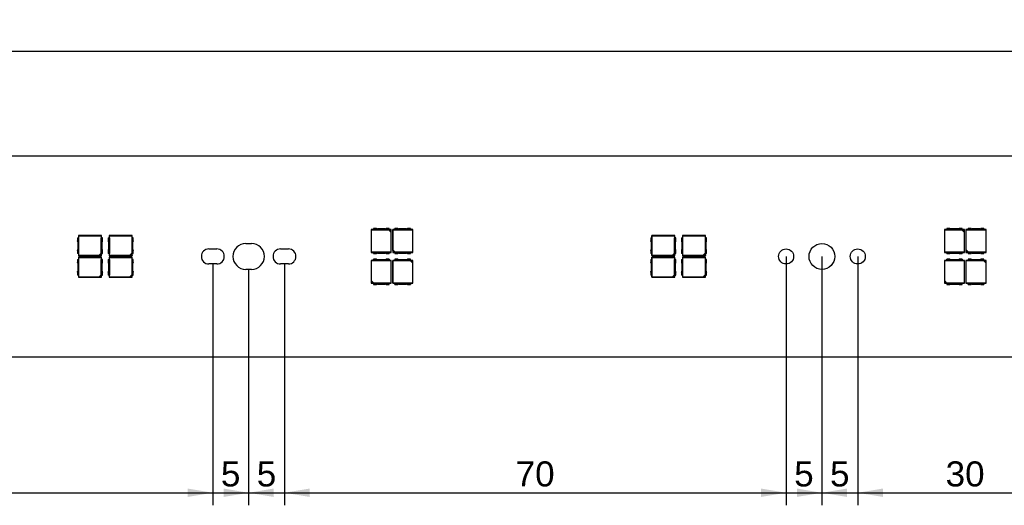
# Model space of a CAD drawing. Header units: millimetres. Extents: x 35 to 1170, y 11 to 451.
# Tile 10 of 19: x 603 to 740, y 294 to 362. Entities that reach past the tile are written whole.
import ezdxf
from ezdxf.enums import TextEntityAlignment as Align

# ---------------------------------------------------------------- set-up
doc = ezdxf.new("R2010")
doc.units = ezdxf.units.MM
doc.layers.add('Default', color=7, linetype='Continuous')
doc.layers.add('LINLED_1120X28MM', color=7, linetype='Continuous')
doc.styles.add('SEACAD_Arial', font='arial.ttf')
doc.dimstyles.new('ISO', dxfattribs={"dimtxt": 3.5, "dimasz": 3.5, "dimexe": 1.75, "dimexo": 0, "dimgap": 0.875, "dimtad": 1, "dimtxsty": 'SEACAD_Arial', "dimblk1": '_SE_FILLED', "dimblk2": '_SE_FILLED', "dimsah": 1, "dimcen": 1.75, "dimadec": 0, "dimazin": 0, "dimtfac": 0.5, "dimtdec": 3, "dimtmove": 0, "dimatfit": 3, "dimfxl": 1, "dimarcsym": 0})

# ---------------------------------------------------------------- blocks, each defined once
blk = doc.blocks.new('SE')
at = {"layer": 'LINLED_1120X28MM', "color": 7, "linetype": 'Continuous'}
for p, q in [((1151.35, 342.55), (38.35, 342.55)), ((610.95, 331.14), (611.11, 331.14)), ((610.95, 331.14), (610.95, 330.72)), ((611.13, 331.42), (611.1, 331.45)), ((611.1, 331.45), (611.1, 331.14)), ((614.3, 331.45), (611.1, 331.45)), ((611.11, 331.14), (611.11, 328.96)), ((611.13, 328.68), (611.13, 331.42)), ((611.13, 331.42), (614.26, 331.42)), ((614.3, 331.45), (614.26, 331.42)), ((614.26, 331.42), (614.26, 329)), ((614.29, 328.96), (614.29, 331.14)), ((614.45, 331.14), (614.29, 331.14)), ((614.3, 331.14), (614.3, 331.45)), ((614.45, 330.72), (614.45, 331.14)), ((615.25, 331.14), (615.41, 331.14)), ((615.25, 331.14), (615.25, 330.72)), ((615.43, 331.42), (615.4, 331.45)), ((615.4, 331.45), (615.4, 331.14)), ((618.6, 331.45), (615.4, 331.45)), ((615.41, 331.14), (615.41, 328.96)), ((615.43, 328.68), (615.43, 331.42)), ((615.43, 331.42), (618.56, 331.42)), ((618.6, 331.45), (618.56, 331.42)), ((618.56, 331.42), (618.56, 329)), ((618.59, 328.96), (618.59, 331.14)), ((618.75, 331.14), (618.59, 331.14)), ((618.6, 331.14), (618.6, 331.45)), ((618.75, 330.72), (618.75, 331.14)), ((652.26, 332.3), (651.95, 332.3)), ((651.95, 332.3), (651.98, 332.27)), ((651.95, 332.3), (651.95, 329.1)), ((651.98, 332.27), (654.4, 332.27)), ((651.98, 329.13), (651.98, 332.27)), ((652.68, 332.45), (652.26, 332.45)), ((652.26, 332.45), (652.26, 332.29)), ((654.44, 332.29), (652.26, 332.29)), ((653.89, 332.4), (652.81, 332.4)), ((654.44, 332.45), (654.02, 332.45)), ((654.4, 332.27), (654.44, 332.28)), ((654.4, 332.27), (654.71, 331.95)), ((654.44, 332.29), (654.44, 332.45)), ((654.75, 332.3), (654.44, 332.3)), ((654.73, 332.28), (654.44, 332.28)), ((654.44, 332.28), (654.73, 332)), ((654.73, 332), (654.71, 331.95)), ((654.71, 331.95), (654.71, 329.13)), ((654.73, 332.28), (654.75, 332.3)), ((654.73, 332), (654.73, 332.28)), ((654.75, 329.1), (654.75, 332.3)), ((654.98, 332.27), (654.95, 332.3)), ((654.95, 332.3), (654.95, 329.1)), ((655.26, 332.3), (654.95, 332.3)), ((654.98, 329.45), (654.98, 332.27)), ((654.98, 332.27), (657.71, 332.27)), ((655.26, 332.29), (655.26, 332.45)), ((655.68, 332.45), (655.26, 332.45)), ((657.44, 332.29), (655.26, 332.29)), ((656.89, 332.4), (655.81, 332.4)), ((657.44, 332.45), (657.02, 332.45)), ((657.44, 332.45), (657.44, 332.29)), ((657.75, 332.3), (657.44, 332.3)), ((657.71, 332.27), (657.75, 332.3)), ((657.71, 332.27), (657.71, 329.13)), ((657.75, 329.1), (657.75, 332.3)), ((690.95, 331.14), (691.11, 331.14)), ((690.95, 331.14), (690.95, 330.72)), ((691.13, 331.42), (691.1, 331.45)), ((691.1, 331.45), (691.1, 331.14)), ((694.3, 331.45), (691.1, 331.45)), ((691.11, 331.14), (691.11, 328.96)), ((691.13, 328.68), (691.13, 331.42)), ((691.13, 331.42), (694.26, 331.42)), ((694.3, 331.45), (694.26, 331.42)), ((694.26, 331.42), (694.26, 329)), ((694.29, 328.96), (694.29, 331.14)), ((694.45, 331.14), (694.29, 331.14)), ((694.3, 331.14), (694.3, 331.45)), ((694.45, 330.72), (694.45, 331.14)), ((695.25, 331.14), (695.41, 331.14)), ((695.25, 331.14), (695.25, 330.72)), ((695.43, 331.42), (695.4, 331.45)), ((695.4, 331.45), (695.4, 331.14)), ((698.6, 331.45), (695.4, 331.45)), ((695.41, 331.14), (695.41, 328.96)), ((695.43, 328.68), (695.43, 331.42)), ((695.43, 331.42), (698.56, 331.42)), ((698.6, 331.45), (698.56, 331.42)), ((698.56, 331.42), (698.56, 329)), ((698.59, 328.96), (698.59, 331.14)), ((698.75, 331.14), (698.59, 331.14)), ((698.6, 331.14), (698.6, 331.45)), ((698.75, 330.72), (698.75, 331.14)), ((732.26, 332.3), (731.95, 332.3)), ((731.95, 332.3), (731.98, 332.27)), ((731.95, 332.3), (731.95, 329.1)), ((731.98, 332.27), (734.4, 332.27)), ((731.98, 329.13), (731.98, 332.27)), ((732.68, 332.45), (732.26, 332.45)), ((732.26, 332.45), (732.26, 332.29)), ((734.44, 332.29), (732.26, 332.29)), ((733.89, 332.4), (732.81, 332.4)), ((734.44, 332.45), (734.02, 332.45)), ((734.4, 332.27), (734.44, 332.28)), ((734.4, 332.27), (734.71, 331.95)), ((734.44, 332.29), (734.44, 332.45)), ((734.75, 332.3), (734.44, 332.3)), ((734.73, 332.28), (734.44, 332.28)), ((734.44, 332.28), (734.73, 332)), ((734.73, 332), (734.71, 331.95)), ((734.71, 331.95), (734.71, 329.13)), ((734.73, 332.28), (734.75, 332.3)), ((734.73, 332), (734.73, 332.28)), ((734.75, 329.1), (734.75, 332.3)), ((734.98, 332.27), (734.95, 332.3)), ((734.95, 332.3), (734.95, 329.1)), ((735.26, 332.3), (734.95, 332.3)), ((734.98, 329.45), (734.98, 332.27)), ((734.98, 332.27), (737.71, 332.27)), ((735.26, 332.29), (735.26, 332.45)), ((735.68, 332.45), (735.26, 332.45)), ((737.44, 332.29), (735.26, 332.29)), ((736.89, 332.4), (735.81, 332.4)), ((737.44, 332.45), (737.02, 332.45)), ((737.44, 332.45), (737.44, 332.29)), ((737.75, 332.3), (737.44, 332.3)), ((737.71, 332.27), (737.75, 332.3)), ((737.71, 332.27), (737.71, 329.13)), ((737.75, 329.1), (737.75, 332.3)), ((611, 330.59), (611, 329.51)), ((614.4, 329.51), (614.4, 330.59)), ((615.3, 330.59), (615.3, 329.51)), ((618.7, 329.51), (618.7, 330.59)), ((634.45, 330.35), (635.25, 330.35)), ((691, 330.59), (691, 329.51)), ((694.4, 329.51), (694.4, 330.59)), ((695.3, 330.59), (695.3, 329.51)), ((698.7, 329.51), (698.7, 330.59)), ((610.95, 329.38), (610.95, 328.96)), ((611.11, 328.96), (610.95, 328.96)), ((611.1, 328.96), (611.1, 328.65)), ((611.13, 328.68), (611.1, 328.65)), ((611.1, 328.65), (614.3, 328.65)), ((611.13, 328.42), (611.1, 328.45)), ((611.1, 328.45), (611.1, 328.14)), ((614.3, 328.45), (611.1, 328.45)), ((613.95, 328.68), (611.13, 328.68)), ((611.13, 325.68), (611.13, 328.42)), ((611.13, 328.42), (614.26, 328.42)), ((614.26, 329), (613.95, 328.68)), ((613.99, 328.67), (613.95, 328.68)), ((614.28, 328.95), (613.99, 328.67)), ((613.99, 328.67), (614.28, 328.67)), ((614.26, 329), (614.28, 328.95)), ((614.3, 328.45), (614.26, 328.42)), ((614.26, 328.42), (614.26, 326)), ((614.28, 328.67), (614.28, 328.95)), ((614.28, 328.67), (614.3, 328.65)), ((614.29, 328.96), (614.45, 328.96)), ((614.3, 328.65), (614.3, 328.96)), ((614.3, 328.14), (614.3, 328.45)), ((614.45, 328.96), (614.45, 329.38)), ((615.25, 329.38), (615.25, 328.96)), ((615.41, 328.96), (615.25, 328.96)), ((615.4, 328.96), (615.4, 328.65)), ((615.43, 328.68), (615.4, 328.65)), ((615.4, 328.65), (618.6, 328.65)), ((615.43, 328.42), (615.4, 328.45)), ((615.4, 328.45), (615.4, 328.14)), ((618.6, 328.45), (615.4, 328.45)), ((618.25, 328.68), (615.43, 328.68)), ((615.43, 325.68), (615.43, 328.42)), ((615.43, 328.42), (618.56, 328.42)), ((618.56, 329), (618.25, 328.68)), ((618.29, 328.67), (618.25, 328.68)), ((618.58, 328.95), (618.29, 328.67)), ((618.29, 328.67), (618.58, 328.67)), ((618.56, 329), (618.58, 328.95)), ((618.6, 328.45), (618.56, 328.42)), ((618.56, 328.42), (618.56, 326)), ((618.58, 328.67), (618.58, 328.95)), ((618.58, 328.67), (618.6, 328.65)), ((618.59, 328.96), (618.75, 328.96)), ((618.6, 328.65), (618.6, 328.96)), ((618.6, 328.14), (618.6, 328.45)), ((618.75, 328.96), (618.75, 329.38)), ((629.3, 329.6), (630.4, 329.6)), ((639.3, 329.6), (640.4, 329.6)), ((651.98, 329.13), (651.95, 329.1)), ((651.95, 329.1), (652.26, 329.1)), ((654.71, 329.13), (651.98, 329.13)), ((652.26, 329.11), (654.44, 329.11)), ((652.26, 328.95), (652.26, 329.11)), ((652.26, 328.95), (652.68, 328.95)), ((652.81, 329), (653.89, 329)), ((654.02, 328.95), (654.44, 328.95)), ((654.44, 329.11), (654.44, 328.95)), ((654.44, 329.1), (654.75, 329.1)), ((654.71, 329.13), (654.75, 329.1)), ((654.97, 329.12), (654.95, 329.1)), ((654.95, 329.1), (655.26, 329.1)), ((654.97, 329.4), (654.98, 329.45)), ((654.97, 329.4), (654.97, 329.12)), ((655.25, 329.12), (654.97, 329.4)), ((654.97, 329.12), (655.25, 329.12)), ((655.3, 329.13), (654.98, 329.45)), ((655.3, 329.13), (655.25, 329.12)), ((655.26, 329.11), (657.44, 329.11)), ((655.26, 329.11), (655.26, 328.95)), ((655.26, 328.95), (655.68, 328.95)), ((657.71, 329.13), (655.3, 329.13)), ((655.81, 329), (656.89, 329)), ((657.02, 328.95), (657.44, 328.95)), ((657.44, 328.95), (657.44, 329.11)), ((657.44, 329.1), (657.75, 329.1)), ((657.75, 329.1), (657.71, 329.13)), ((690.95, 329.38), (690.95, 328.96)), ((691.11, 328.96), (690.95, 328.96)), ((691.1, 328.96), (691.1, 328.65)), ((691.13, 328.68), (691.1, 328.65)), ((691.1, 328.65), (694.3, 328.65)), ((691.13, 328.42), (691.1, 328.45)), ((691.1, 328.45), (691.1, 328.14)), ((694.3, 328.45), (691.1, 328.45)), ((693.95, 328.68), (691.13, 328.68)), ((691.13, 325.68), (691.13, 328.42)), ((691.13, 328.42), (694.26, 328.42)), ((694.26, 329), (693.95, 328.68)), ((693.99, 328.67), (693.95, 328.68)), ((694.28, 328.95), (693.99, 328.67)), ((693.99, 328.67), (694.28, 328.67)), ((694.26, 329), (694.28, 328.95)), ((694.3, 328.45), (694.26, 328.42)), ((694.26, 328.42), (694.26, 326)), ((694.28, 328.67), (694.28, 328.95)), ((694.28, 328.67), (694.3, 328.65)), ((694.29, 328.96), (694.45, 328.96)), ((694.3, 328.65), (694.3, 328.96)), ((694.3, 328.14), (694.3, 328.45)), ((694.45, 328.96), (694.45, 329.38)), ((695.25, 329.38), (695.25, 328.96)), ((695.41, 328.96), (695.25, 328.96)), ((695.4, 328.96), (695.4, 328.65)), ((695.43, 328.68), (695.4, 328.65)), ((695.4, 328.65), (698.6, 328.65)), ((695.43, 328.42), (695.4, 328.45)), ((695.4, 328.45), (695.4, 328.14)), ((698.6, 328.45), (695.4, 328.45)), ((698.25, 328.68), (695.43, 328.68)), ((695.43, 325.68), (695.43, 328.42)), ((695.43, 328.42), (698.56, 328.42)), ((698.56, 329), (698.25, 328.68)), ((698.29, 328.67), (698.25, 328.68)), ((698.58, 328.95), (698.29, 328.67)), ((698.29, 328.67), (698.58, 328.67)), ((698.56, 329), (698.58, 328.95)), ((698.6, 328.45), (698.56, 328.42)), ((698.56, 328.42), (698.56, 326)), ((698.58, 328.67), (698.58, 328.95)), ((698.58, 328.67), (698.6, 328.65)), ((698.59, 328.96), (698.75, 328.96)), ((698.6, 328.65), (698.6, 328.96)), ((698.6, 328.14), (698.6, 328.45)), ((698.75, 328.96), (698.75, 329.38)), ((731.98, 329.13), (731.95, 329.1)), ((731.95, 329.1), (732.26, 329.1)), ((734.71, 329.13), (731.98, 329.13)), ((732.26, 329.11), (734.44, 329.11)), ((732.26, 328.95), (732.26, 329.11)), ((732.26, 328.95), (732.68, 328.95)), ((732.81, 329), (733.89, 329)), ((734.02, 328.95), (734.44, 328.95)), ((734.44, 329.11), (734.44, 328.95)), ((734.44, 329.1), (734.75, 329.1)), ((734.71, 329.13), (734.75, 329.1)), ((734.97, 329.12), (734.95, 329.1)), ((734.95, 329.1), (735.26, 329.1)), ((734.97, 329.4), (734.98, 329.45)), ((734.97, 329.4), (734.97, 329.12)), ((735.25, 329.12), (734.97, 329.4)), ((734.97, 329.12), (735.25, 329.12)), ((735.3, 329.13), (734.98, 329.45)), ((735.3, 329.13), (735.25, 329.12)), ((735.26, 329.11), (737.44, 329.11)), ((735.26, 329.11), (735.26, 328.95)), ((735.26, 328.95), (735.68, 328.95)), ((737.71, 329.13), (735.3, 329.13)), ((735.81, 329), (736.89, 329)), ((737.02, 328.95), (737.44, 328.95)), ((737.44, 328.95), (737.44, 329.11)), ((737.44, 329.1), (737.75, 329.1)), ((737.75, 329.1), (737.71, 329.13)), ((610.95, 328.14), (611.11, 328.14)), ((610.95, 328.14), (610.95, 327.72)), ((611, 327.59), (611, 326.51)), ((611.11, 328.14), (611.11, 325.96)), ((614.29, 325.96), (614.29, 328.14)), ((614.45, 328.14), (614.29, 328.14)), ((614.4, 326.51), (614.4, 327.59)), ((614.45, 327.72), (614.45, 328.14)), ((615.25, 328.14), (615.41, 328.14)), ((615.25, 328.14), (615.25, 327.72)), ((615.3, 327.59), (615.3, 326.51)), ((615.41, 328.14), (615.41, 325.96)), ((618.59, 325.96), (618.59, 328.14)), ((618.75, 328.14), (618.59, 328.14)), ((618.7, 326.51), (618.7, 327.59)), ((618.75, 327.72), (618.75, 328.14)), ((630.4, 327.5), (629.3, 327.5)), ((640.4, 327.5), (639.3, 327.5)), ((651.98, 327.97), (651.95, 328)), ((651.95, 328), (651.95, 324.8)), ((652.26, 328), (651.95, 328)), ((651.98, 325.15), (651.98, 327.97)), ((651.98, 327.97), (654.71, 327.97)), ((652.26, 327.99), (652.26, 328.15)), ((652.68, 328.15), (652.26, 328.15)), ((654.44, 327.99), (652.26, 327.99)), ((653.89, 328.1), (652.81, 328.1)), ((654.44, 328.15), (654.02, 328.15)), ((654.44, 328.15), (654.44, 327.99)), ((654.75, 328), (654.44, 328)), ((654.71, 327.97), (654.75, 328)), ((654.71, 327.97), (654.71, 324.83)), ((654.75, 324.8), (654.75, 328)), ((655.26, 328), (654.95, 328)), ((654.95, 328), (654.98, 327.97)), ((654.95, 328), (654.95, 324.8)), ((654.98, 327.97), (657.4, 327.97)), ((654.98, 324.83), (654.98, 327.97)), ((655.68, 328.15), (655.26, 328.15)), ((655.26, 328.15), (655.26, 327.99)), ((657.44, 327.99), (655.26, 327.99)), ((656.89, 328.1), (655.81, 328.1)), ((657.44, 328.15), (657.02, 328.15)), ((657.4, 327.97), (657.44, 327.98)), ((657.4, 327.97), (657.71, 327.65)), ((657.44, 327.99), (657.44, 328.15)), ((657.75, 328), (657.44, 328)), ((657.73, 327.98), (657.44, 327.98)), ((657.44, 327.98), (657.73, 327.7)), ((657.73, 327.7), (657.71, 327.65)), ((657.71, 327.65), (657.71, 324.83)), ((657.73, 327.98), (657.75, 328)), ((657.73, 327.7), (657.73, 327.98)), ((657.75, 324.8), (657.75, 328)), ((690.95, 328.14), (691.11, 328.14)), ((690.95, 328.14), (690.95, 327.72)), ((691, 327.59), (691, 326.51)), ((691.11, 328.14), (691.11, 325.96)), ((694.29, 325.96), (694.29, 328.14)), ((694.45, 328.14), (694.29, 328.14)), ((694.4, 326.51), (694.4, 327.59)), ((694.45, 327.72), (694.45, 328.14)), ((695.25, 328.14), (695.41, 328.14)), ((695.25, 328.14), (695.25, 327.72)), ((695.3, 327.59), (695.3, 326.51)), ((695.41, 328.14), (695.41, 325.96)), ((698.59, 325.96), (698.59, 328.14)), ((698.75, 328.14), (698.59, 328.14)), ((698.7, 326.51), (698.7, 327.59)), ((698.75, 327.72), (698.75, 328.14)), ((731.98, 327.97), (731.95, 328)), ((731.95, 328), (731.95, 324.8)), ((732.26, 328), (731.95, 328)), ((731.98, 325.15), (731.98, 327.97)), ((731.98, 327.97), (734.71, 327.97)), ((732.26, 327.99), (732.26, 328.15)), ((732.68, 328.15), (732.26, 328.15)), ((734.44, 327.99), (732.26, 327.99)), ((733.89, 328.1), (732.81, 328.1)), ((734.44, 328.15), (734.02, 328.15)), ((734.44, 328.15), (734.44, 327.99)), ((734.75, 328), (734.44, 328)), ((734.71, 327.97), (734.75, 328)), ((734.71, 327.97), (734.71, 324.83)), ((734.75, 324.8), (734.75, 328)), ((735.26, 328), (734.95, 328)), ((734.95, 328), (734.98, 327.97)), ((734.95, 328), (734.95, 324.8)), ((734.98, 327.97), (737.4, 327.97)), ((734.98, 324.83), (734.98, 327.97)), ((735.68, 328.15), (735.26, 328.15)), ((735.26, 328.15), (735.26, 327.99)), ((737.44, 327.99), (735.26, 327.99)), ((736.89, 328.1), (735.81, 328.1)), ((737.44, 328.15), (737.02, 328.15)), ((737.4, 327.97), (737.44, 327.98)), ((737.4, 327.97), (737.71, 327.65)), ((737.44, 327.99), (737.44, 328.15)), ((737.75, 328), (737.44, 328)), ((737.73, 327.98), (737.44, 327.98)), ((737.44, 327.98), (737.73, 327.7)), ((737.73, 327.7), (737.71, 327.65)), ((737.71, 327.65), (737.71, 324.83)), ((737.73, 327.98), (737.75, 328)), ((737.73, 327.7), (737.73, 327.98)), ((737.75, 324.8), (737.75, 328)), ((610.95, 326.38), (610.95, 325.96)), ((611.11, 325.96), (610.95, 325.96)), ((611.1, 325.96), (611.1, 325.65)), ((611.13, 325.68), (611.1, 325.65)), ((611.1, 325.65), (614.3, 325.65)), ((613.95, 325.68), (611.13, 325.68)), ((614.26, 326), (613.95, 325.68)), ((613.99, 325.67), (613.95, 325.68)), ((614.28, 325.95), (613.99, 325.67)), ((613.99, 325.67), (614.28, 325.67)), ((614.26, 326), (614.28, 325.95)), ((614.28, 325.67), (614.28, 325.95)), ((614.28, 325.67), (614.3, 325.65)), ((614.29, 325.96), (614.45, 325.96)), ((614.3, 325.65), (614.3, 325.96)), ((614.45, 325.96), (614.45, 326.38)), ((615.25, 326.38), (615.25, 325.96)), ((615.41, 325.96), (615.25, 325.96)), ((615.4, 325.96), (615.4, 325.65)), ((615.43, 325.68), (615.4, 325.65)), ((615.4, 325.65), (618.6, 325.65)), ((618.25, 325.68), (615.43, 325.68)), ((618.56, 326), (618.25, 325.68)), ((618.29, 325.67), (618.25, 325.68)), ((618.58, 325.95), (618.29, 325.67)), ((618.29, 325.67), (618.58, 325.67)), ((618.56, 326), (618.58, 325.95)), ((618.58, 325.67), (618.58, 325.95)), ((618.58, 325.67), (618.6, 325.65)), ((618.59, 325.96), (618.75, 325.96)), ((618.6, 325.65), (618.6, 325.96)), ((618.75, 325.96), (618.75, 326.38)), ((635.25, 326.75), (634.45, 326.75)), ((690.95, 326.38), (690.95, 325.96)), ((691.11, 325.96), (690.95, 325.96)), ((691.1, 325.96), (691.1, 325.65)), ((691.13, 325.68), (691.1, 325.65)), ((691.1, 325.65), (694.3, 325.65)), ((693.95, 325.68), (691.13, 325.68)), ((694.26, 326), (693.95, 325.68)), ((693.99, 325.67), (693.95, 325.68)), ((694.28, 325.95), (693.99, 325.67)), ((693.99, 325.67), (694.28, 325.67)), ((694.26, 326), (694.28, 325.95)), ((694.28, 325.67), (694.28, 325.95)), ((694.28, 325.67), (694.3, 325.65)), ((694.29, 325.96), (694.45, 325.96)), ((694.3, 325.65), (694.3, 325.96)), ((694.45, 325.96), (694.45, 326.38)), ((695.25, 326.38), (695.25, 325.96)), ((695.41, 325.96), (695.25, 325.96)), ((695.4, 325.96), (695.4, 325.65)), ((695.43, 325.68), (695.4, 325.65)), ((695.4, 325.65), (698.6, 325.65)), ((698.25, 325.68), (695.43, 325.68)), ((698.56, 326), (698.25, 325.68)), ((698.29, 325.67), (698.25, 325.68)), ((698.58, 325.95), (698.29, 325.67)), ((698.29, 325.67), (698.58, 325.67)), ((698.56, 326), (698.58, 325.95)), ((698.58, 325.67), (698.58, 325.95)), ((698.58, 325.67), (698.6, 325.65)), ((698.59, 325.96), (698.75, 325.96)), ((698.6, 325.65), (698.6, 325.96)), ((698.75, 325.96), (698.75, 326.38)), ((651.97, 324.82), (651.95, 324.8)), ((651.95, 324.8), (652.26, 324.8)), ((651.97, 325.1), (651.98, 325.15)), ((651.97, 325.1), (651.97, 324.82)), ((652.25, 324.82), (651.97, 325.1)), ((651.97, 324.82), (652.25, 324.82)), ((652.3, 324.83), (651.98, 325.15)), ((652.3, 324.83), (652.25, 324.82)), ((652.26, 324.81), (654.44, 324.81)), ((652.26, 324.81), (652.26, 324.65)), ((652.26, 324.65), (652.68, 324.65)), ((654.71, 324.83), (652.3, 324.83)), ((652.81, 324.7), (653.89, 324.7)), ((654.02, 324.65), (654.44, 324.65)), ((654.44, 324.65), (654.44, 324.81)), ((654.44, 324.8), (654.75, 324.8)), ((654.75, 324.8), (654.71, 324.83)), ((654.98, 324.83), (654.95, 324.8)), ((654.95, 324.8), (655.26, 324.8)), ((657.71, 324.83), (654.98, 324.83)), ((655.26, 324.81), (657.44, 324.81)), ((655.26, 324.65), (655.26, 324.81)), ((655.26, 324.65), (655.68, 324.65)), ((655.81, 324.7), (656.89, 324.7)), ((657.02, 324.65), (657.44, 324.65)), ((657.44, 324.81), (657.44, 324.65)), ((657.44, 324.8), (657.75, 324.8)), ((657.71, 324.83), (657.75, 324.8)), ((731.97, 324.82), (731.95, 324.8)), ((731.95, 324.8), (732.26, 324.8)), ((731.97, 325.1), (731.98, 325.15)), ((731.97, 325.1), (731.97, 324.82)), ((732.25, 324.82), (731.97, 325.1)), ((731.97, 324.82), (732.25, 324.82)), ((732.3, 324.83), (731.98, 325.15)), ((732.3, 324.83), (732.25, 324.82)), ((732.26, 324.81), (734.44, 324.81)), ((732.26, 324.81), (732.26, 324.65)), ((732.26, 324.65), (732.68, 324.65)), ((734.71, 324.83), (732.3, 324.83)), ((732.81, 324.7), (733.89, 324.7)), ((734.02, 324.65), (734.44, 324.65)), ((734.44, 324.65), (734.44, 324.81)), ((734.44, 324.8), (734.75, 324.8)), ((734.75, 324.8), (734.71, 324.83)), ((734.98, 324.83), (734.95, 324.8)), ((734.95, 324.8), (735.26, 324.8)), ((737.71, 324.83), (734.98, 324.83)), ((735.26, 324.81), (737.44, 324.81)), ((735.26, 324.65), (735.26, 324.81)), ((735.26, 324.65), (735.68, 324.65)), ((735.81, 324.7), (736.89, 324.7)), ((737.02, 324.65), (737.44, 324.65)), ((737.44, 324.81), (737.44, 324.65)), ((737.44, 324.8), (737.75, 324.8)), ((737.71, 324.83), (737.75, 324.8)), ((38.35, 314.55), (1151.35, 314.55))]:
    blk.add_line(p, q, dxfattribs=at)
for centre, radius in [((714.85, 328.55), 1.8), ((709.85, 328.55), 1.05), ((719.85, 328.55), 1.05)]:
    blk.add_circle(centre, radius, dxfattribs=at)
for centre, radius, start, end in [((652.81, 332.6), 0.2, 228.5904, 270), ((653.89, 332.6), 0.2, 270, 311.4096), ((655.81, 332.6), 0.2, 228.5904, 270), ((656.89, 332.6), 0.2, 270, 311.4096), ((732.81, 332.6), 0.2, 228.5904, 270), ((733.89, 332.6), 0.2, 270, 311.4096), ((735.81, 332.6), 0.2, 228.5904, 270), ((736.89, 332.6), 0.2, 270, 311.4096), ((610.8, 330.59), 0.2, 0, 41.4096), ((614.6, 330.59), 0.2, 138.5904, 180), ((615.1, 330.59), 0.2, 0, 41.4096), ((618.9, 330.59), 0.2, 138.5904, 180), ((634.45, 328.55), 1.8, 90, 270), ((635.25, 328.55), 1.8, 270, 90), ((690.8, 330.59), 0.2, 0, 41.4096), ((694.6, 330.59), 0.2, 138.5904, 180), ((695.1, 330.59), 0.2, 0, 41.4096), ((698.9, 330.59), 0.2, 138.5904, 180), ((610.8, 329.51), 0.2, 318.5904, 360), ((614.6, 329.51), 0.2, 180, 221.4096), ((615.1, 329.51), 0.2, 318.5904, 360), ((618.9, 329.51), 0.2, 180, 221.4096), ((629.3, 328.55), 1.05, 90, 270), ((630.4, 328.55), 1.05, 270, 90), ((639.3, 328.55), 1.05, 90, 270), ((640.4, 328.55), 1.05, 270, 90), ((652.81, 328.8), 0.2, 90, 131.4096), ((653.89, 328.8), 0.2, 48.5904, 90), ((655.81, 328.8), 0.2, 90, 131.4096), ((656.89, 328.8), 0.2, 48.5904, 90), ((690.8, 329.51), 0.2, 318.5904, 360), ((694.6, 329.51), 0.2, 180, 221.4096), ((695.1, 329.51), 0.2, 318.5904, 360), ((698.9, 329.51), 0.2, 180, 221.4096), ((732.81, 328.8), 0.2, 90, 131.4096), ((733.89, 328.8), 0.2, 48.5904, 90), ((735.81, 328.8), 0.2, 90, 131.4096), ((736.89, 328.8), 0.2, 48.5904, 90), ((610.8, 327.59), 0.2, 0, 41.4096), ((614.6, 327.59), 0.2, 138.5904, 180), ((615.1, 327.59), 0.2, 0, 41.4096), ((618.9, 327.59), 0.2, 138.5904, 180), ((652.81, 328.3), 0.2, 228.5904, 270), ((653.89, 328.3), 0.2, 270, 311.4096), ((655.81, 328.3), 0.2, 228.5904, 270), ((656.89, 328.3), 0.2, 270, 311.4096), ((690.8, 327.59), 0.2, 0, 41.4096), ((694.6, 327.59), 0.2, 138.5904, 180), ((695.1, 327.59), 0.2, 0, 41.4096), ((698.9, 327.59), 0.2, 138.5904, 180), ((732.81, 328.3), 0.2, 228.5904, 270), ((733.89, 328.3), 0.2, 270, 311.4096), ((735.81, 328.3), 0.2, 228.5904, 270), ((736.89, 328.3), 0.2, 270, 311.4096), ((610.8, 326.51), 0.2, 318.5904, 360), ((614.6, 326.51), 0.2, 180, 221.4096), ((615.1, 326.51), 0.2, 318.5904, 360), ((618.9, 326.51), 0.2, 180, 221.4096), ((690.8, 326.51), 0.2, 318.5904, 360), ((694.6, 326.51), 0.2, 180, 221.4096), ((695.1, 326.51), 0.2, 318.5904, 360), ((698.9, 326.51), 0.2, 180, 221.4096), ((652.81, 324.5), 0.2, 90, 131.4096), ((653.89, 324.5), 0.2, 48.5904, 90), ((655.81, 324.5), 0.2, 90, 131.4096), ((656.89, 324.5), 0.2, 48.5904, 90), ((732.81, 324.5), 0.2, 90, 131.4096), ((733.89, 324.5), 0.2, 48.5904, 90), ((735.81, 324.5), 0.2, 90, 131.4096), ((736.89, 324.5), 0.2, 48.5904, 90)]:
    blk.add_arc(centre, radius, start, end, dxfattribs=at)
blk = doc.blocks.new('DMBLK136')
at = {"layer": 'Default', "linetype": 'Continuous'}
for points in [[(563.35, 295), (563.35, 296.17), (559.85, 295.58)], [(626.35, 295), (629.85, 295.58), (626.35, 296.17)]]:
    blk.add_hatch(color=7, dxfattribs=at).paths.add_polyline_path(points)
at = {"layer": 'Default', "color": 7, "linetype": 'Continuous'}
for p, q in [((559.85, 327.5), (559.85, 293.83)), ((629.85, 327.5), (629.85, 293.83)), ((559.85, 295.58), (629.85, 295.58))]:
    blk.add_line(p, q, dxfattribs=at)
at = {"layer": 'Default', "color": 7, "linetype": 'Continuous', "style": 'SEACAD_Arial'}
blk.add_text('70', height=3.5, dxfattribs=at).set_placement((592.11, 299.96), align=Align.TOP_LEFT)
blk = doc.blocks.new('_SE_FILLED')
at = {"color": 0}
blk.add_line((0, 0), (-1, 0), dxfattribs=at)
blk.add_solid([(0, 0), (-1, -0.1665), (-1, 0.1665), (0, 0)], dxfattribs=at)
blk = doc.blocks.new('DMBLK137')
at = {"layer": 'Default', "linetype": 'Continuous'}
for points in [[(626.35, 295), (629.85, 295.58), (626.35, 296.17)], [(638.35, 295), (638.35, 296.17), (634.85, 295.58)]]:
    blk.add_hatch(color=7, dxfattribs=at).paths.add_polyline_path(points)
at = {"layer": 'Default', "color": 7, "linetype": 'Continuous'}
for p, q in [((629.85, 327.5), (629.85, 293.83)), ((634.85, 326.75), (634.85, 293.83)), ((622.85, 295.58), (641.85, 295.58))]:
    blk.add_line(p, q, dxfattribs=at)
at = {"layer": 'Default', "color": 7, "linetype": 'Continuous', "style": 'SEACAD_Arial'}
blk.add_text('5', height=3.5, dxfattribs=at).set_placement((630.98, 299.96), align=Align.TOP_LEFT)
blk = doc.blocks.new('DMBLK138')
at = {"layer": 'Default', "linetype": 'Continuous'}
for points in [[(631.35, 295), (634.85, 295.58), (631.35, 296.17)], [(643.35, 295), (643.35, 296.17), (639.85, 295.58)]]:
    blk.add_hatch(color=7, dxfattribs=at).paths.add_polyline_path(points)
at = {"layer": 'Default', "color": 7, "linetype": 'Continuous'}
for p, q in [((639.85, 327.5), (639.85, 293.83)), ((634.85, 326.75), (634.85, 293.83)), ((627.85, 295.58), (646.85, 295.58))]:
    blk.add_line(p, q, dxfattribs=at)
at = {"layer": 'Default', "color": 7, "linetype": 'Continuous', "style": 'SEACAD_Arial'}
blk.add_text('5', height=3.5, dxfattribs=at).set_placement((635.98, 299.96), align=Align.TOP_LEFT)
blk = doc.blocks.new('DMBLK139')
at = {"layer": 'Default', "linetype": 'Continuous'}
for points in [[(643.35, 295), (643.35, 296.17), (639.85, 295.58)], [(706.35, 295), (709.85, 295.58), (706.35, 296.17)]]:
    blk.add_hatch(color=7, dxfattribs=at).paths.add_polyline_path(points)
at = {"layer": 'Default', "color": 7, "linetype": 'Continuous'}
for p, q in [((709.85, 328.55), (709.85, 293.83)), ((639.85, 327.5), (639.85, 293.83)), ((639.85, 295.58), (709.85, 295.58))]:
    blk.add_line(p, q, dxfattribs=at)
at = {"layer": 'Default', "color": 7, "linetype": 'Continuous', "style": 'SEACAD_Arial'}
blk.add_text('70', height=3.5, dxfattribs=at).set_placement((672.11, 299.96), align=Align.TOP_LEFT)
blk = doc.blocks.new('DMBLK140')
at = {"layer": 'Default', "linetype": 'Continuous'}
for points in [[(706.35, 295), (709.85, 295.58), (706.35, 296.17)], [(718.35, 295), (718.35, 296.17), (714.85, 295.58)]]:
    blk.add_hatch(color=7, dxfattribs=at).paths.add_polyline_path(points)
at = {"layer": 'Default', "color": 7, "linetype": 'Continuous'}
for p, q in [((709.85, 328.55), (709.85, 293.83)), ((714.85, 328.55), (714.85, 293.83)), ((702.85, 295.58), (721.85, 295.58))]:
    blk.add_line(p, q, dxfattribs=at)
at = {"layer": 'Default', "color": 7, "linetype": 'Continuous', "style": 'SEACAD_Arial'}
blk.add_text('5', height=3.5, dxfattribs=at).set_placement((710.98, 299.96), align=Align.TOP_LEFT)
blk = doc.blocks.new('DMBLK141')
at = {"layer": 'Default', "linetype": 'Continuous'}
for points in [[(711.35, 295), (714.85, 295.58), (711.35, 296.17)], [(723.35, 295), (723.35, 296.17), (719.85, 295.58)]]:
    blk.add_hatch(color=7, dxfattribs=at).paths.add_polyline_path(points)
at = {"layer": 'Default', "color": 7, "linetype": 'Continuous'}
for p, q in [((714.85, 328.55), (714.85, 293.83)), ((719.85, 328.55), (719.85, 293.83)), ((707.85, 295.58), (726.85, 295.58))]:
    blk.add_line(p, q, dxfattribs=at)
at = {"layer": 'Default', "color": 7, "linetype": 'Continuous', "style": 'SEACAD_Arial'}
blk.add_text('5', height=3.5, dxfattribs=at).set_placement((715.98, 299.96), align=Align.TOP_LEFT)
blk = doc.blocks.new('DMBLK142')
at = {"layer": 'Default', "linetype": 'Continuous'}
for points in [[(723.35, 295), (723.35, 296.17), (719.85, 295.58)], [(746.35, 295), (749.85, 295.58), (746.35, 296.17)]]:
    blk.add_hatch(color=7, dxfattribs=at).paths.add_polyline_path(points)
at = {"layer": 'Default', "color": 7, "linetype": 'Continuous'}
for p, q in [((719.85, 328.55), (719.85, 293.83)), ((749.85, 328.55), (749.85, 293.83)), ((719.85, 295.58), (749.85, 295.58))]:
    blk.add_line(p, q, dxfattribs=at)
at = {"layer": 'Default', "color": 7, "linetype": 'Continuous', "style": 'SEACAD_Arial'}
blk.add_text('30', height=3.5, dxfattribs=at).set_placement((732.11, 299.96), align=Align.TOP_LEFT)
blk = doc.blocks.new('DMBLK161')
at = {"layer": 'Default', "linetype": 'Continuous'}
for points in [[(38.85, 357.72), (35.35, 357.14), (38.85, 356.56)], [(1150.85, 357.72), (1150.85, 356.56), (1154.35, 357.14)]]:
    blk.add_hatch(color=7, dxfattribs=at).paths.add_polyline_path(points)
at = {"layer": 'Default', "color": 7, "linetype": 'Continuous'}
for p, q in [((35.35, 339.55), (35.35, 358.89)), ((1154.35, 339.55), (1154.35, 358.89)), ((1154.35, 357.14), (35.35, 357.14))]:
    blk.add_line(p, q, dxfattribs=at)
at = {"layer": 'Default', "color": 7, "linetype": 'Continuous', "style": 'SEACAD_Arial'}
blk.add_text('1119', height=3.5, dxfattribs=at).set_placement((589.37, 361.52), align=Align.TOP_LEFT)

msp = doc.modelspace()

# ---------------------------------------------------------------- block references
at = {"layer": 'Default'}
msp.add_blockref('SE', (0, 0), dxfattribs=at)

# ---------------------------------------------------------------- dimensions: what is measured, and where the dimension line sits
at = {"layer": 'Default', "color": 7, "linetype": 'Continuous'}
for base, p1, p2, angle, picture, middle in [((1154.349, 357.141), (1154.349, 317.55), (35.349, 317.55), 180, 'DMBLK161', (594.849, 357.141)), ((709.849, 295.582), (709.849, 328.55), (714.849, 328.55), 0, 'DMBLK140', (712.349, 295.582)), ((714.849, 295.582), (714.849, 328.55), (719.849, 328.55), 0, 'DMBLK141', (717.349, 295.582)), ((719.849, 295.582), (719.849, 328.55), (749.849, 328.55), 0, 'DMBLK142', (734.849, 295.582)), ((559.849, 295.582), (559.849, 327.5), (629.849, 327.5), 0, 'DMBLK136', (594.849, 295.582))]:
    dim = msp.add_linear_dim(base=base, p1=p1, p2=p2, angle=angle, text='\\A1;<>', dimstyle='ISO', dxfattribs=at)
    dim.commit()
    dim.dimension.update_dxf_attribs({"geometry": picture, "text_midpoint": middle, "dimtype": 161})
for base, p1, p2, picture, middle in [((709.849, 295.582), (639.849, 327.5), (709.849, 328.55), 'DMBLK139', (674.849, 295.582)), ((634.849, 295.582), (629.849, 327.5), (634.849, 326.75), 'DMBLK137', (632.349, 295.582)), ((639.849, 295.582), (634.849, 326.75), (639.849, 327.5), 'DMBLK138', (637.349, 295.582))]:
    dim = msp.add_linear_dim(base=base, p1=p1, p2=p2, text='\\A1;<>', dimstyle='ISO', dxfattribs=at)
    dim.commit()
    dim.dimension.update_dxf_attribs({"geometry": picture, "text_midpoint": middle, "dimtype": 160})

doc.saveas('drawing.dxf')
